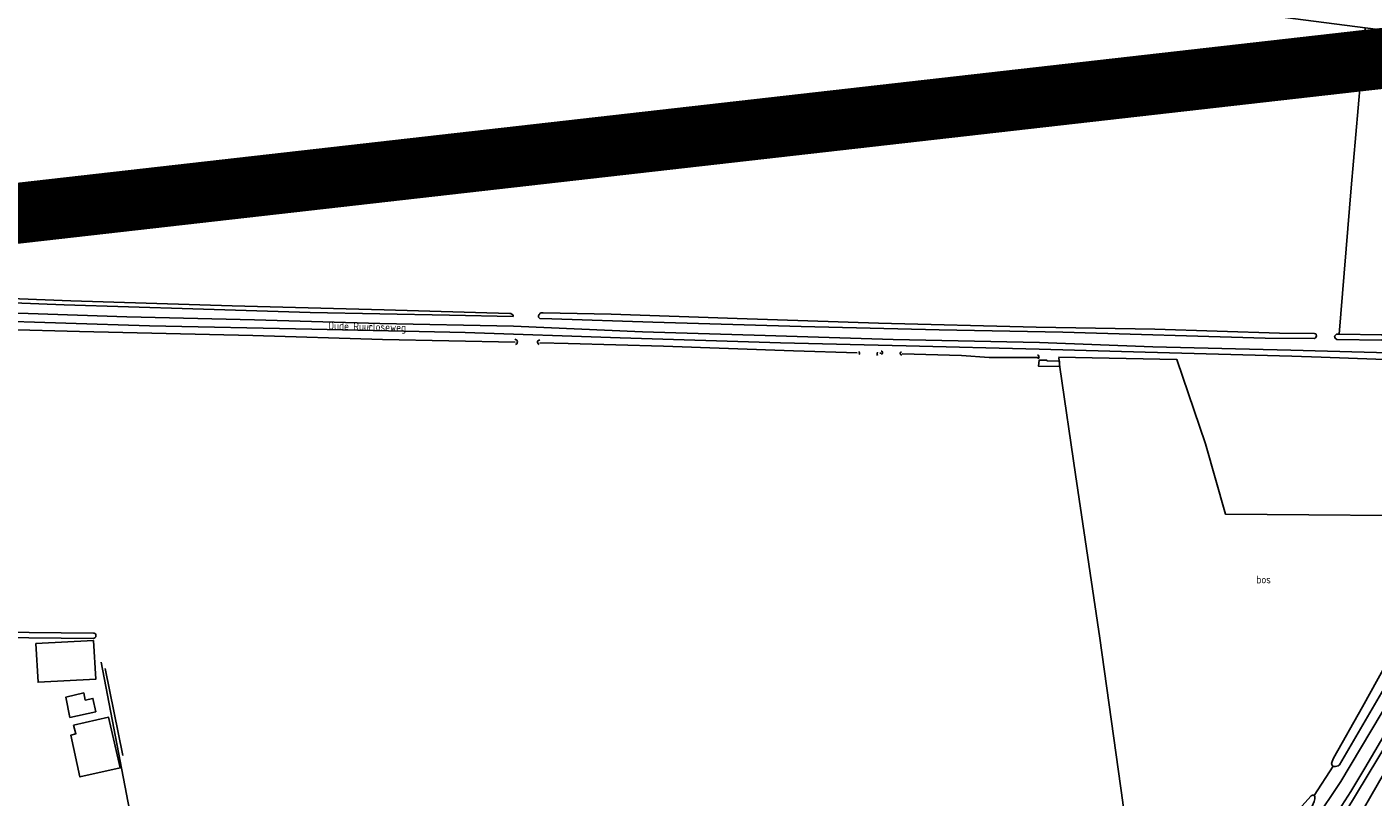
# Model space of a CAD drawing. Header units: metres. Extents: x 226218 to 240385, y 439369 to 449677.
# Tile 205 of 256: x 234493 to 234936, y 445037 to 445290. Entities that reach past the tile are written whole.
import ezdxf

# ---------------------------------------------------------------- set-up
doc = ezdxf.new("R2010")
doc.units = ezdxf.units.M
doc.header["$MEASUREMENT"] = 0
for name, color, linetype in [('CULTUURAANDUIDING', 253, 'Continuous'), ('DAKRAND-BYG', 4, 'Continuous'), ('Goud-ontwerp', 2, 'Continuous'), ('HOUTWAL', 253, 'Continuous'), ('INSTEEKSLOOT', 153, 'Continuous'), ('KANTVERH', 253, 'Continuous'), ('MIDSLTGREPPEL', 253, 'Continuous'), ('OVLIJNOBJ', 253, 'Continuous'), ('RASTER', 253, 'Continuous'), ('STRAATNAAM', 253, 'Continuous')]:
    doc.layers.add(name, color=color, linetype=linetype)
doc.styles.get("Standard").update_dxf_attribs({"font": 'iso.shx'})

msp = doc.modelspace()

# ---------------------------------------------------------------- linework, layer by layer
at = {"layer": 'DAKRAND-BYG'}
for points in [[(234496.03, 445087.33), (234496.8, 445074.63), (234515.84, 445075.65), (234515.01, 445088.32), (234496.03, 445087.33)], [(234511.82, 445071.1), (234505.92, 445069.7), (234507.27, 445063.01), (234515.77, 445064.88)], [(234515.77, 445064.88), (234514.82, 445069.26), (234512.33, 445068.72), (234511.82, 445071.1)], [(234507.53, 445057.21), (234510.56, 445043.46), (234523.78, 445046.4), (234519.99, 445063.11), (234508.49, 445060.47)], [(234507.53, 445057.21), (234509.23, 445057.65), (234508.49, 445060.47)]]:
    msp.add_lwpolyline(points, dxfattribs=at)
at = {"layer": 'Goud-ontwerp', "color": 10, "linetype": 'Continuous', "const_width": 20}
msp.add_lwpolyline([(234829.19, 444624.33), (235678.714, 445986.057), (236140.02, 445416.081), (234487.429, 445228.623)], dxfattribs=at)
at = {"layer": 'HOUTWAL'}
msp.add_lwpolyline([(234517.58, 445081.19), (234527.95, 445026.96), (234493.39, 445022.9)], dxfattribs=at)
at = {"layer": 'INSTEEKSLOOT'}
for p, q in [((234942.18, 445288.84), (234933.61, 445289.96)), ((234452.26, 445091.26), (234514.97, 445090.8)), ((234452.98, 445089.5), (234514.96, 445089.05))]:
    msp.add_line(p, q, dxfattribs=at)
for points in [[(234933.61, 445289.96), (234910.72, 445292.95), (234856.25, 445300.12), (234806.38, 445306.69), (234766.77, 445312.09), (234714.49, 445318.78), (234670.55, 445324.45), (234621.68, 445330.6), (234572.63, 445337.01), (234516.96, 445344.6), (234468.88, 445351.73), (234416.71, 445359.63), (234370.93, 445365.9), (234364.83, 445366.76)], [(234653.2, 445194.95), (234653.18, 445195.24), (234653.02, 445195.5), (234652.77, 445195.76), (234652.35, 445195.97), (234652.09, 445195.97), (234610.67, 445197.1), (234560.72, 445198.42), (234507.53, 445200.11), (234453.93, 445202.2)], [(234469.21, 445200.21), (234505.35, 445198.75), (234547.7, 445197.49), (234586.33, 445196.29), (234632.22, 445195.35), (234653.2, 445194.95)], [(234685.42, 445195.71), (234663.05, 445196.15), (234662.41, 445196.12), (234662.07, 445196.03), (234661.89, 445195.87), (234661.68, 445195.56), (234661.55, 445195.18), (234661.51, 445194.72), (234661.93, 445194.3), (234665.85, 445194.21), (234699.11, 445193.09), (234748, 445191.63), (234793.37, 445190.62), (234834.14, 445189.85)], [(234685.42, 445195.71), (234726.89, 445194.25), (234773.47, 445192.71), (234825.35, 445191.43)], [(234825.35, 445191.43), (234864.36, 445190.75), (234905.44, 445189.49), (234916.87, 445189.4), (234917.38, 445189.29), (234917.52, 445189.03), (234917.58, 445188.43), (234917.31, 445187.95), (234916.91, 445187.73), (234900.75, 445187.86), (234834.14, 445189.85)], [(234653.89, 445185.71), (234654.12, 445185.81), (234654.32, 445185.97), (234654.46, 445186.18), (234654.53, 445186.42), (234654.55, 445186.67), (234654.49, 445186.92), (234654.36, 445187.14), (234654.19, 445187.32), (234653.97, 445187.44), (234653.73, 445187.5)], [(234661.75, 445185.76), (234661.54, 445185.86), (234661.36, 445186.03), (234661.25, 445186.23), (234661.2, 445186.47), (234661.23, 445186.71), (234661.33, 445186.92), (234661.49, 445187.1), (234661.7, 445187.22), (234661.93, 445187.27)], [(234925.07, 445189.09), (234924.23, 445189.11), (234923.9, 445188.81), (234923.57, 445188.48), (234923.79, 445187.82), (234924.28, 445187.4), (234939.13, 445187.15), (234939.5, 445187.55), (234939.64, 445188.03), (234939.56, 445188.58), (234939.31, 445188.78), (234938.95, 445188.93), (234925.07, 445189.09)], [(234774.37, 445182.45), (234774.54, 445182.54), (234774.67, 445182.68), (234774.75, 445182.86), (234774.77, 445183.05), (234774.73, 445183.24), (234774.63, 445183.41), (234774.48, 445183.53), (234774.3, 445183.6)], [(234781.1, 445182.26), (234780.91, 445182.29), (234780.75, 445182.39), (234780.63, 445182.54), (234780.57, 445182.73), (234780.58, 445182.92), (234780.66, 445183.1), (234780.8, 445183.23), (234780.98, 445183.31)], [(234825.83, 445181), (234826.01, 445181.12), (234826.16, 445181.29), (234826.24, 445181.5), (234826.27, 445181.72), (234826.22, 445181.93), (234826.11, 445182.13), (234825.95, 445182.28), (234825.76, 445182.39)], [(234514.97, 445090.8), (234515.22, 445090.76), (234515.45, 445090.66), (234515.63, 445090.49), (234515.77, 445090.28), (234515.83, 445090.04), (234515.83, 445089.79), (234515.76, 445089.55), (234515.62, 445089.34), (234515.43, 445089.18), (234515.21, 445089.08), (234514.96, 445089.05)], [(234956.12, 445070.68), (234966.06, 445087.04), (234965.92, 445088.32), (234965.52, 445089.17), (234964.66, 445089.85), (234963.87, 445090.05), (234962.5, 445089.63), (234961.73, 445089.04), (234960.98, 445087.89), (234958.53, 445083.8), (234923.73, 445026.31), (234918.07, 445016.53)], [(234948.24, 445090.99), (234947.75, 445091.24), (234946.8, 445090.94), (234946.34, 445090.51), (234945.73, 445089.84), (234945.4, 445089.37), (234932.79, 445066.53), (234923.19, 445049.59), (234922.73, 445048.53), (234922.55, 445047.88), (234922.79, 445047.26), (234923.11, 445047.03), (234923.29, 445046.9), (234923.82, 445046.84), (234924.71, 445047.12), (234925.18, 445047.47), (234942.87, 445077.68), (234949.34, 445089.78), (234948.68, 445090.77), (234948.24, 445090.99)], [(234923.8, 445017.16), (234928.79, 445025.51), (234939.61, 445044.39), (234953.94, 445066.84), (234956.12, 445070.68)], [(234903.93, 445021.95), (234903.63, 445022.52), (234903.62, 445023.23), (234903.88, 445023.98), (234915.88, 445037.18), (234916.12, 445037.35), (234916.32, 445037.43), (234916.65, 445037.41), (234916.82, 445037.32), (234916.97, 445037.23), (234917.08, 445036.85), (234917.05, 445036.28), (234916.87, 445035.38), (234916.21, 445033.85), (234906.88, 445022.35), (234905.97, 445021.69), (234905.53, 445021.53), (234905.1, 445021.51), (234904.9, 445021.55), (234903.93, 445021.95)]]:
    msp.add_lwpolyline(points, dxfattribs=at)
at = {"layer": 'KANTVERH'}
for points in [[(234345.14, 445206.02), (234343.8, 445204.51), (234343.54, 445203.6), (234343.63, 445202.43), (234344.2, 445201.56), (234345.45, 445201.28), (234347.02, 445201.09), (234367.13, 445199.76), (234400.66, 445198.53), (234429.44, 445197.45), (234461.34, 445196.52), (234493.5, 445195.97), (234526.02, 445194.81), (234568.02, 445193.81), (234609.23, 445192.6), (234653.23, 445191.81), (234695.69, 445189.91), (234736.13, 445188.71), (234778.23, 445187.41), (234826.47, 445186.41)], [(234826.28, 445184.22), (234782.55, 445185.27), (234741.15, 445186.33), (234688.35, 445187.9), (234637.35, 445189.73), (234586.88, 445190.84), (234533.44, 445191.87), (234478.25, 445193.64), (234428.47, 445195.03), (234374.7, 445196.72), (234344.54, 445198.28), (234342.76, 445198.28), (234342, 445198.06), (234341.63, 445197.87), (234340.91, 445197.6), (234340.15, 445197.27), (234339.61, 445197), (234338.93, 445196.61), (234338.31, 445196.22), (234337.95, 445196.01), (234337.34, 445195.52), (234336.64, 445195.08), (234336.54, 445194.91), (234335.94, 445194.52)], [(234826.47, 445186.41), (234863.7, 445184.97), (234909.21, 445183.88), (234957.45, 445182.56), (234959.34, 445183.09), (234960.38, 445184.07), (234961.11, 445185.51), (234961.22, 445186.54), (234961.13, 445187.41), (234960.93, 445187.93), (234960.69, 445188.48), (234960.4, 445189)], [(234826.28, 445184.22), (234861.18, 445183.22), (234909.52, 445181.91), (234919.1, 445181.56)], [(234919.1, 445181.56), (234958.05, 445180.16), (234998.26, 445178.93)], [(234826.29, 445180.59), (234826.08, 445178.62), (234833.06, 445178.5), (234833.02, 445180.22), (234828.84, 445180.4), (234828.83, 445180.59), (234826.29, 445180.59)], [(234945.66, 445075.61), (234925.61, 445041.92), (234916.9, 445029.05), (234907.31, 445017.17)], [(234898.04, 444999.91), (234897.94, 445000.03), (234908.93, 445012.13), (234916.56, 445021.23), (234923.92, 445030.93), (234928.92, 445038.64), (234933.53, 445046.31), (234949.35, 445073.23)]]:
    msp.add_lwpolyline(points, dxfattribs=at)
at = {"layer": 'MIDSLTGREPPEL'}
for p, q in [((234671.23, 445186.02), (234661.91, 445186.28)), ((234773.83, 445182.89), (234774.33, 445182.87)), ((234781.19, 445182.68), (234800.8, 445182.15)), ((234800.8, 445182.15), (234809.88, 445181.48)), ((234809.88, 445181.48), (234825.93, 445181.42)), ((234518.88, 445079.14), (234524.69, 445050.51))]:
    msp.add_line(p, q, dxfattribs=at)
for points in [[(234933.61, 445289.96), (234929, 445237.25), (234925.07, 445189.09)], [(234653.77, 445186.5), (234610.13, 445187.43), (234567.5, 445188.75), (234510.41, 445190.05), (234461.33, 445191.32), (234422.96, 445192.43), (234392.97, 445193.39)], [(234671.23, 445186.02), (234702.69, 445185.14), (234745.45, 445183.66), (234766.45, 445183)], [(234766.98, 445183.41), (234767.13, 445183.05), (234767.15, 445182.73), (234767.07, 445182.49)], [(234773.14, 445183.21), (234772.99, 445182.8), (234773, 445182.4), (234773.07, 445182.13)]]:
    msp.add_lwpolyline(points, dxfattribs=at)
at = {"layer": 'OVLIJNOBJ'}
for p, q in [((234833.11, 445178.24), (234832.81, 445181.3)), ((234916.82, 445037.32), (234923.11, 445047.03))]:
    msp.add_line(p, q, dxfattribs=at)
for points in [[(234832.7, 445181.55), (234871.59, 445180.84), (234881.03, 445153.09)], [(234881.03, 445153.09), (234887.68, 445129.91), (234969.84, 445129.25)]]:
    msp.add_lwpolyline(points, dxfattribs=at)
at = {"layer": 'RASTER'}
msp.add_lwpolyline([(234855.19, 445024.07), (234853.9, 445035.09), (234846.23, 445089.07), (234838.29, 445142.91), (234833.11, 445178.24)], dxfattribs=at)

# ---------------------------------------------------------------- texts
at = {"layer": 'CULTUURAANDUIDING'}
msp.add_text('bos', height=2.5, dxfattribs=at).set_placement((234897.79, 445107.16))
at = {"layer": 'STRAATNAAM'}
msp.add_text('Oude Ruurloseweg', height=2.5, rotation=358.5665, dxfattribs=at).set_placement((234592.25, 445190.71))

doc.saveas('drawing.dxf')
